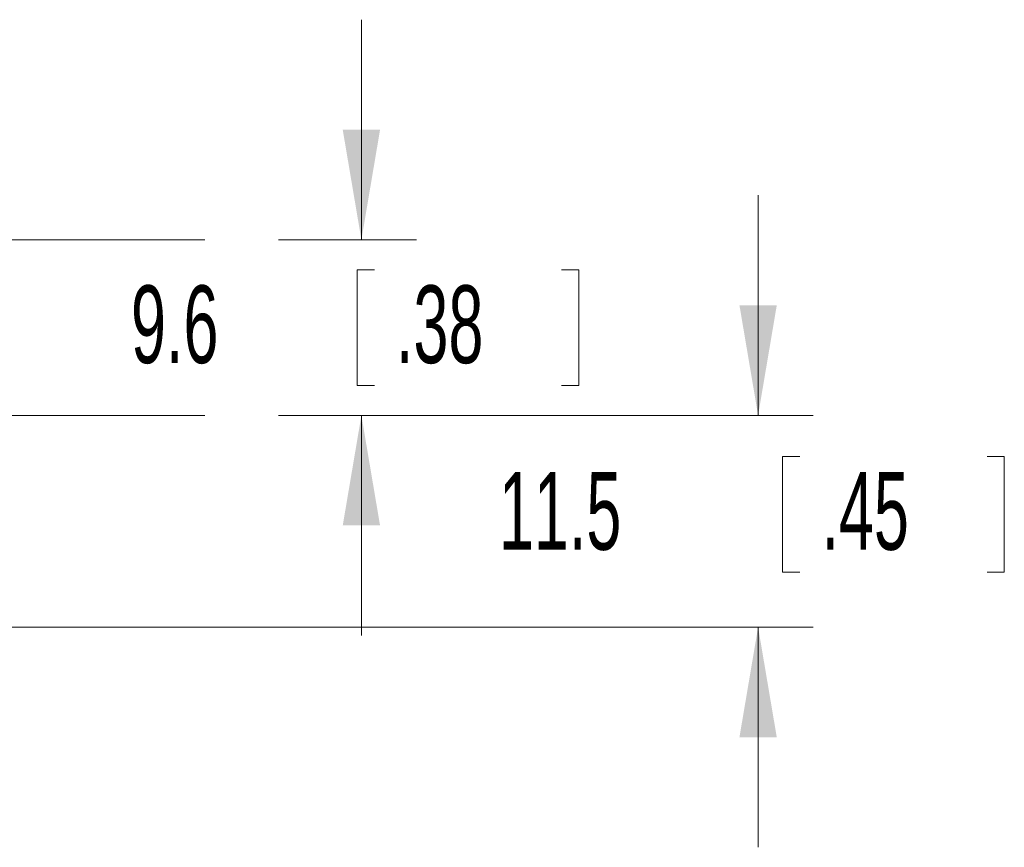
# Model space of a CAD drawing. Header units: millimetres. Extents: x 10 to 272, y 8 to 208.
# Tile 6 of 25: x 100 to 127, y 94 to 117. Entities that reach past the tile are written whole.
import ezdxf

# ---------------------------------------------------------------- set-up
doc = ezdxf.new("R2010")
doc.units = ezdxf.units.MM
doc.linetypes.add('CENTERX2', pattern=[20.32, 12.7, -2.54, 2.54, -2.54])
doc.styles.add('SLDTEXTSTYLE1', font='TXT', dxfattribs={"width": 0.605})
doc.dimstyles.new('SLDDIMSTYLE2', dxfattribs={"dimtxt": 2.054655, "dimasz": 3, "dimexe": 0, "dimexo": 0.0625, "dimgap": 0.513664, "dimtad": 0, "dimtih": 1, "dimtoh": 1, "dimlfac": 2, "dimrnd": 1e-09, "dimzin": 12, "dimdsep": 46, "dimtxsty": 'SLDTEXTSTYLE1', "dimsah": 1, "dimcen": 0.09, "dimadec": 0, "dimazin": 3, "dimtfac": 1, "dimtmove": 0, "dimatfit": 0, "dimfxl": 1, "dimfrac": 2, "dimtolj": 1, "dimtzin": 12, "dimarcsym": 0})

# ---------------------------------------------------------------- blocks, each defined once
blk = doc.blocks.new('*D14')
at = {"color": 7, "linetype": 'Continuous', "lineweight": 0}
for p, q in [((119.969, 105.905), (119.969, 111.905)), ((106.91, 105.905), (121.469, 105.905)), ((121.105, 104.787), (120.635, 104.787)), ((120.635, 104.787), (120.635, 101.631)), ((126.201, 104.787), (126.671, 104.787)), ((126.671, 104.787), (126.671, 101.631)), ((120.635, 101.631), (121.105, 101.631)), ((126.671, 101.631), (126.201, 101.631)), ((94.244, 100.137), (121.469, 100.137)), ((119.969, 100.137), (119.969, 94.137))]:
    blk.add_line(p, q, dxfattribs=at)
for points in [[(119.969, 105.905), (120.477, 108.905), (119.461, 108.905)], [(119.969, 100.137), (119.461, 97.137), (120.477, 97.137)]]:
    blk.add_solid(points, dxfattribs=at)
at = {"color": 7, "linetype": 'Continuous', "lineweight": 0, "char_height": 2.1167, "attachment_point": 1, "style": 'SLDTEXTSTYLE1'}
for s, insert in [('11.5', (112.913, 104.36)), ('.45', (121.693, 104.36))]:
    blk.add_mtext(s, dxfattribs=dict(at, insert=insert))
blk = doc.blocks.new('*D15')
at = {"color": 7, "linetype": 'Continuous', "lineweight": 0}
for p, q in [((109.169, 110.686), (109.169, 116.686)), ((106.91, 110.686), (110.669, 110.686)), ((109.522, 109.873), (109.051, 109.873)), ((109.051, 109.873), (109.051, 106.718)), ((114.618, 109.873), (115.088, 109.873)), ((115.088, 109.873), (115.088, 106.718)), ((109.051, 106.718), (109.522, 106.718)), ((115.088, 106.718), (114.618, 106.718)), ((106.91, 105.905), (110.669, 105.905)), ((109.169, 105.905), (109.169, 99.905))]:
    blk.add_line(p, q, dxfattribs=at)
for points in [[(109.169, 110.686), (109.677, 113.686), (108.661, 113.686)], [(109.169, 105.905), (108.661, 102.905), (109.677, 102.905)]]:
    blk.add_solid(points, dxfattribs=at)
at = {"color": 7, "linetype": 'Continuous', "lineweight": 0, "char_height": 2.1167, "attachment_point": 1, "style": 'SLDTEXTSTYLE1'}
for s, insert in [('9.6', (102.897, 109.446)), ('.38', (110.11, 109.446))]:
    blk.add_mtext(s, dxfattribs=dict(at, insert=insert))

msp = doc.modelspace()

# ---------------------------------------------------------------- linework, layer by layer
at = {"color": 7, "linetype": 'CENTERX2', "lineweight": 0}
for p, q in [((104.9098, 110.6858), (87.2742, 110.6858)), ((104.9098, 105.9047), (87.2742, 105.9047))]:
    msp.add_line(p, q, dxfattribs=at)

# ---------------------------------------------------------------- dimensions: what is measured, and where the dimension line sits
at = {"color": 7, "linetype": 'Continuous', "lineweight": 0}
for base, p1, picture, middle in [((109.1691, 105.9047), (104.9098, 110.6858), '*D15', (109.1691, 108.2953)), ((119.9686, 105.9047), (92.2436, 100.1366), '*D14', (119.9686, 103.2088))]:
    dim = msp.add_linear_dim(base=base, p1=p1, p2=(104.9098, 105.9047), angle=90, dimstyle='SLDDIMSTYLE2', dxfattribs=at)
    dim.commit()
    dim.dimension.update_dxf_attribs({"geometry": picture, "text_midpoint": middle, "dimtype": 160})

doc.saveas('drawing.dxf')
